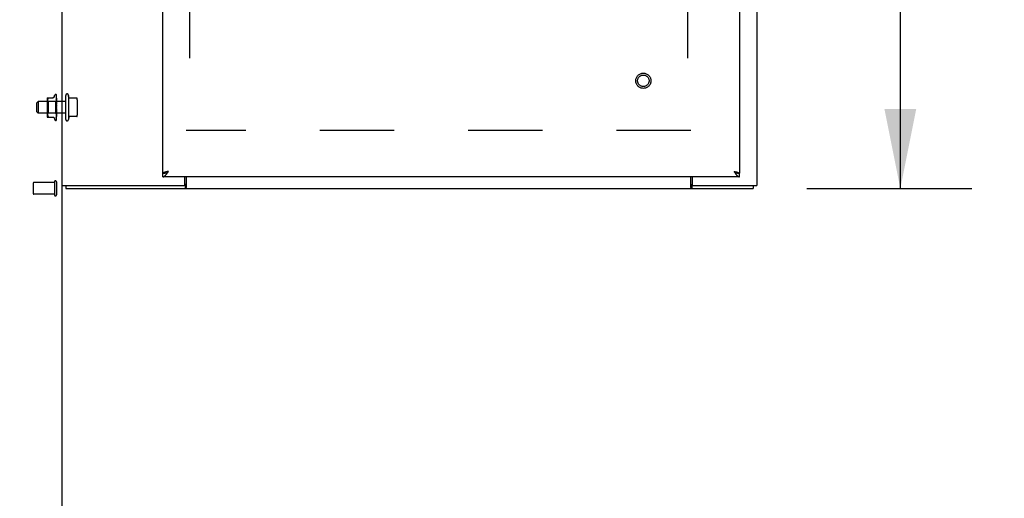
# Model space of a CAD drawing. Header units: inches. Extents: x 0 to 291, y 0 to 188.
# Tile 35 of 113: x 121 to 142, y 92 to 103. Entities that reach past the tile are written whole.
import ezdxf

# ---------------------------------------------------------------- set-up
doc = ezdxf.new("R2010")
doc.units = ezdxf.units.IN
doc.header["$LTSCALE"] = 16.018896
doc.header["$MEASUREMENT"] = 0
doc.linetypes.add('HIDDEN', pattern=[0.2, 0.1, -0.1])
doc.layers.get('0').update_dxf_attribs({"linetype": 'CONTINUOUS'})
for name, color, linetype in [('02___PRT_ALL_AXES', 7, 'CONTINUOUS'), ('DEFAULT_2', 8, 'HIDDEN'), ('DIMENSIONS', 7, 'CONTINUOUS')]:
    doc.layers.add(name, color=color, linetype=linetype)
doc.styles.get("Standard").update_dxf_attribs({"font": 'arial.ttf'})
doc.dimstyles.new('DIMSTYLE_1', dxfattribs={"dimtxt": 1.284938, "dimasz": 1.713251, "dimexe": 0.09, "dimexo": 0.07, "dimgap": 0.0375, "dimtad": 0, "dimtih": 1, "dimtoh": 1, "dimzin": 4, "dimdsep": 46, "dimtxsty": 'Standard', "dimblk": '_FILLED', "dimblk1": '_FILLED', "dimblk2": '_FILLED', "dimcen": 0.09, "dimazin": 1, "dimtfac": 1, "dimtdec": 3, "dimtofl": 0, "dimtmove": 0, "dimatfit": 3, "dimldrblk": '_FILLED', "dimfxl": 1, "dimtolj": 1, "dimtzin": 4, "dimarcsym": 0})

# ---------------------------------------------------------------- blocks, each defined once
blk = doc.blocks.new('_FILLED')
at = {"color": 0, "linetype": 'ByBlock'}
blk.add_solid([(0, 0), (-1, 0.2), (-1, -0.2)], dxfattribs=at)
blk = doc.blocks.new('*D18')
at = {"layer": 'DIMENSIONS', "color": 2, "linetype": 'Continuous'}
for p, q in [((122.887, 115.647), (122.887, 112.505)), ((121.467, 114.047), (118.04, 114.047)), ((122.887, 114.047), (126.515, 114.047))]:
    blk.add_line(p, q, dxfattribs=at)
at = {"layer": 'DIMENSIONS', "color": 2, "linetype": 'Continuous', "xscale": 1.7132508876, "yscale": 1.7132508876, "zscale": 1.7132508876}
blk.add_blockref('_FILLED', (121.467, 114.047), dxfattribs=at)
at = {"layer": 'DIMENSIONS', "color": 2, "linetype": 'Continuous', "xscale": 1.7132508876, "yscale": 1.7132508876, "zscale": 1.7132508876, "rotation": 180}
blk.add_blockref('_FILLED', (122.887, 114.047), dxfattribs=at)
at = {"layer": 'DIMENSIONS', "color": 2, "linetype": 'Continuous', "insert": (127.158, 114.69), "char_height": 1.2849, "width": 3.49178, "attachment_point": 1, "line_spacing_factor": 0.9}
blk.add_mtext('1.42', dxfattribs=at)
blk = doc.blocks.new('*D20')
at = {"layer": 'DIMENSIONS', "color": 2, "linetype": 'Continuous'}
for p, q in [((137.546, 133.41), (141.109, 133.41)), ((139.567, 133.41), (139.567, 117.445)), ((139.567, 98.91), (139.567, 114.875)), ((137.546, 98.91), (141.109, 98.91))]:
    blk.add_line(p, q, dxfattribs=at)
at = {"layer": 'DIMENSIONS', "color": 2, "linetype": 'Continuous', "xscale": 1.7132508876, "yscale": 1.7132508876, "zscale": 1.7132508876}
for p, rotation in [((139.567, 133.41), 90), ((139.567, 98.91), 270)]:
    blk.add_blockref('_FILLED', p, dxfattribs=dict(at, rotation=rotation))
at = {"layer": 'DIMENSIONS', "color": 2, "linetype": 'Continuous', "insert": (139.567, 116.802), "char_height": 1.2849, "width": 4.49012, "attachment_point": 2, "line_spacing_factor": 0.9}
blk.add_mtext('34.50', dxfattribs=at)

msp = doc.modelspace()

# ---------------------------------------------------------------- linework, layer by layer
at = {"color": 3, "linetype": 'Continuous'}
for p, q in [((121.467, 98.973), (121.467, 133.347)), ((136.467, 133.347), (136.467, 98.973)), ((123.642, 99.235), (123.642, 133.085)), ((136.092, 103.162), (136.092, 99.235)), ((136.092, 99.16), (123.642, 99.16)), ((123.704, 99.264), (123.699, 99.262)), ((123.709, 99.265), (123.704, 99.264)), ((123.714, 99.266), (123.709, 99.265)), ((123.725, 99.269), (123.714, 99.266)), ((123.736, 99.272), (123.725, 99.269)), ((123.759, 99.277), (123.736, 99.272)), ((123.737, 99.242), (123.741, 99.249)), ((123.741, 99.249), (123.745, 99.255)), ((123.745, 99.255), (123.749, 99.261)), ((123.749, 99.261), (123.759, 99.277)), ((124.115, 98.988), (124.115, 99.16)), ((124.142, 99.16), (124.142, 98.929)), ((135.042, 98.929), (135.042, 99.16)), ((135.069, 99.16), (135.069, 98.988)), ((135.975, 99.277), (135.978, 99.276)), ((135.975, 99.277), (135.979, 99.27)), ((135.978, 99.276), (135.995, 99.272)), ((135.979, 99.27), (135.987, 99.258)), ((135.987, 99.258), (135.991, 99.252)), ((135.991, 99.252), (135.995, 99.245)), ((135.995, 99.272), (136.006, 99.27)), ((136.006, 99.27), (136.014, 99.268)), ((136.014, 99.268), (136.019, 99.266)), ((136.019, 99.266), (136.025, 99.265)), ((136.025, 99.265), (136.03, 99.264)), ((136.03, 99.264), (136.035, 99.262)), ((121.467, 98.973), (124.1, 98.973)), ((121.542, 98.91), (136.392, 98.91)), ((135.084, 98.973), (136.467, 98.973))]:
    msp.add_line(p, q, dxfattribs=at)
at = {"color": 7, "linetype": 'Continuous'}
for p, q in [((123.642, 99.16), (123.642, 99.235)), ((136.092, 99.16), (136.092, 99.235)), ((121.467, 55.035), (121.467, 98.973)), ((121.542, 98.973), (121.542, 98.91)), ((124.115, 98.985), (124.119, 98.985)), ((124.119, 98.985), (124.119, 98.91)), ((135.065, 98.985), (135.069, 98.985)), ((135.065, 98.985), (135.065, 98.91)), ((136.392, 98.973), (136.392, 98.91))]:
    msp.add_line(p, q, dxfattribs=at)
at = {"color": 3, "linetype": 'Continuous'}
for points in [[(123.691, 99.26), (123.689, 99.26), (123.687, 99.259), (123.684, 99.258), (123.682, 99.258), (123.68, 99.257), (123.678, 99.256), (123.676, 99.256), (123.674, 99.255), (123.672, 99.254), (123.67, 99.254), (123.668, 99.253), (123.666, 99.252), (123.665, 99.252), (123.663, 99.251), (123.661, 99.251), (123.66, 99.25), (123.658, 99.249), (123.657, 99.249), (123.656, 99.248), (123.654, 99.247), (123.653, 99.247), (123.652, 99.246), (123.651, 99.245), (123.65, 99.245), (123.649, 99.244), (123.648, 99.243), (123.647, 99.243), (123.646, 99.242), (123.645, 99.241), (123.645, 99.241), (123.644, 99.24), (123.643, 99.239), (123.643, 99.239), (123.643, 99.238), (123.642, 99.237), (123.642, 99.237), (123.642, 99.236), (123.642, 99.235), (123.642, 99.235)], [(123.642, 99.16), (123.644, 99.16), (123.646, 99.16), (123.648, 99.16), (123.65, 99.16), (123.652, 99.161), (123.654, 99.161), (123.656, 99.162), (123.658, 99.162), (123.66, 99.163), (123.662, 99.164), (123.664, 99.165), (123.666, 99.166), (123.668, 99.167), (123.67, 99.168), (123.672, 99.169), (123.674, 99.171), (123.676, 99.172), (123.678, 99.173), (123.68, 99.175), (123.682, 99.177), (123.684, 99.178), (123.686, 99.18), (123.688, 99.182), (123.69, 99.184), (123.692, 99.186), (123.694, 99.188), (123.696, 99.19), (123.698, 99.192), (123.7, 99.194), (123.702, 99.196), (123.704, 99.199), (123.706, 99.201), (123.708, 99.203), (123.71, 99.206), (123.712, 99.209), (123.714, 99.211), (123.716, 99.214), (123.718, 99.216), (123.72, 99.219), (123.722, 99.222), (123.724, 99.225), (123.726, 99.228), (123.728, 99.231), (123.73, 99.233)], [(123.699, 99.262), (123.696, 99.262), (123.691, 99.26)], [(123.73, 99.233), (123.732, 99.236), (123.737, 99.242)], [(135.995, 99.245), (135.997, 99.242), (136.001, 99.236)], [(136.001, 99.236), (136.003, 99.233), (136.005, 99.231), (136.007, 99.228), (136.009, 99.225), (136.011, 99.222), (136.013, 99.219), (136.015, 99.216), (136.017, 99.214), (136.019, 99.211), (136.021, 99.209), (136.023, 99.206), (136.025, 99.203), (136.027, 99.201), (136.029, 99.199), (136.031, 99.196), (136.033, 99.194), (136.035, 99.192), (136.037, 99.19), (136.039, 99.188), (136.041, 99.186), (136.043, 99.184), (136.045, 99.182), (136.047, 99.18), (136.049, 99.178), (136.051, 99.177), (136.053, 99.175), (136.055, 99.173), (136.057, 99.172), (136.059, 99.171), (136.061, 99.169), (136.063, 99.168), (136.065, 99.167), (136.068, 99.166), (136.07, 99.165), (136.072, 99.164), (136.074, 99.163), (136.076, 99.162), (136.078, 99.162), (136.08, 99.161), (136.082, 99.161), (136.084, 99.16), (136.086, 99.16), (136.088, 99.16), (136.09, 99.16), (136.092, 99.16)], [(136.035, 99.262), (136.04, 99.261), (136.042, 99.26), (136.044, 99.26), (136.047, 99.259), (136.049, 99.258), (136.051, 99.258), (136.053, 99.257), (136.055, 99.256), (136.057, 99.256), (136.059, 99.255), (136.061, 99.254), (136.063, 99.254), (136.065, 99.253), (136.067, 99.252), (136.069, 99.252), (136.07, 99.251), (136.072, 99.251), (136.074, 99.25), (136.075, 99.249), (136.077, 99.249), (136.078, 99.248), (136.079, 99.247), (136.08, 99.247), (136.082, 99.246), (136.083, 99.245), (136.084, 99.245), (136.085, 99.244), (136.086, 99.243), (136.087, 99.243), (136.087, 99.242), (136.088, 99.241), (136.089, 99.241), (136.089, 99.24), (136.09, 99.239), (136.09, 99.239), (136.091, 99.238), (136.091, 99.237), (136.091, 99.237), (136.092, 99.236), (136.092, 99.235), (136.092, 99.235)], [(124.142, 98.929), (124.14, 98.928), (124.139, 98.926), (124.137, 98.925), (124.135, 98.923), (124.134, 98.921), (124.132, 98.919), (124.131, 98.918), (124.129, 98.916), (124.128, 98.915), (124.127, 98.913), (124.125, 98.912), (124.124, 98.911), (124.122, 98.91), (124.121, 98.91), (124.12, 98.91), (124.119, 98.91)], [(135.042, 98.929), (135.043, 98.928), (135.045, 98.926), (135.046, 98.925), (135.048, 98.923), (135.049, 98.921), (135.051, 98.919), (135.052, 98.918), (135.054, 98.916), (135.055, 98.915), (135.057, 98.913), (135.058, 98.912), (135.06, 98.911), (135.061, 98.91), (135.062, 98.91), (135.064, 98.91), (135.065, 98.91)]]:
    msp.add_lwpolyline(points, dxfattribs=at)
at = {"color": 7, "linetype": 'Continuous'}
for points in [[(123.642, 99.235), (123.644, 99.235), (123.646, 99.235), (123.648, 99.235), (123.65, 99.235), (123.652, 99.235), (123.654, 99.235), (123.656, 99.236), (123.658, 99.236), (123.66, 99.236), (123.662, 99.236), (123.664, 99.237), (123.666, 99.237), (123.668, 99.237), (123.67, 99.238), (123.672, 99.238), (123.674, 99.239), (123.676, 99.239), (123.678, 99.24), (123.68, 99.24), (123.682, 99.241), (123.684, 99.241), (123.686, 99.242), (123.688, 99.243), (123.69, 99.243), (123.692, 99.244), (123.694, 99.245), (123.696, 99.245), (123.698, 99.246), (123.7, 99.247), (123.702, 99.248), (123.704, 99.249), (123.706, 99.25), (123.708, 99.25), (123.71, 99.251), (123.712, 99.252), (123.714, 99.253), (123.716, 99.254), (123.717, 99.254)], [(136.017, 99.254), (136.017, 99.254), (136.019, 99.253), (136.021, 99.252), (136.023, 99.251), (136.025, 99.25), (136.027, 99.25), (136.029, 99.249), (136.031, 99.248), (136.033, 99.247), (136.035, 99.246), (136.037, 99.245), (136.039, 99.245), (136.041, 99.244), (136.043, 99.243), (136.045, 99.243), (136.047, 99.242), (136.049, 99.241), (136.051, 99.241), (136.053, 99.24), (136.055, 99.24), (136.057, 99.239), (136.059, 99.239), (136.061, 99.238), (136.063, 99.238), (136.065, 99.237), (136.068, 99.237), (136.07, 99.237), (136.072, 99.236), (136.074, 99.236), (136.076, 99.236), (136.078, 99.236), (136.08, 99.235), (136.082, 99.235), (136.084, 99.235), (136.086, 99.235), (136.088, 99.235), (136.09, 99.235), (136.092, 99.235)], [(124.142, 98.992), (124.141, 98.992), (124.139, 98.992), (124.138, 98.992), (124.137, 98.992), (124.135, 98.992), (124.134, 98.991), (124.132, 98.99), (124.131, 98.99), (124.129, 98.989), (124.128, 98.988), (124.126, 98.987), (124.125, 98.986), (124.123, 98.986), (124.122, 98.985), (124.12, 98.985), (124.119, 98.985)], [(135.042, 98.992), (135.043, 98.992), (135.044, 98.992), (135.045, 98.992), (135.047, 98.992), (135.048, 98.992), (135.05, 98.991), (135.051, 98.99), (135.053, 98.99), (135.054, 98.989), (135.056, 98.988), (135.057, 98.987), (135.059, 98.986), (135.06, 98.986), (135.062, 98.985), (135.063, 98.985), (135.065, 98.985)]]:
    msp.add_lwpolyline(points, dxfattribs=at)
at = {"color": 3, "linetype": 'Continuous'}
for centre, start, end in [((124.1, 98.988), 270, 360), ((135.084, 98.988), 180, 270)]:
    msp.add_arc(centre, 0.015, start, end, dxfattribs=at)
at = {"layer": '02___PRT_ALL_AXES', "color": 8, "linetype": 'HIDDEN'}
for p, q in [((121.542, 100.4), (121.542, 100.92)), ((121.602, 100.92), (121.602, 100.4)), ((121.61, 100.868), (121.602, 100.92)), ((121.542, 100.785), (120.947, 100.785)), ((121.542, 100.535), (120.947, 100.535)), ((121.61, 100.451), (121.602, 100.4)), ((121.299, 99.034), (120.852, 99.034)), ((121.299, 99.034), (121.299, 98.786)), ((121.299, 98.786), (120.852, 98.786))]:
    msp.add_line(p, q, dxfattribs=at)
msp.add_circle((134.017, 101.235), 0.124, dxfattribs=at)
for centre, start, end in [((121.572, 100.92), 359.9957, 180), ((121.572, 100.4), 180, 0.0043)]:
    msp.add_arc(centre, 0.03, start, end, dxfattribs=at)
at = {"layer": 'DEFAULT_2', "color": 8, "linetype": 'HIDDEN'}
for p, q in [((124.217, 132.158), (124.217, 100.162)), ((134.967, 132.158), (134.967, 100.162)), ((121.14, 100.839), (121.14, 100.48)), ((121.16, 100.785), (121.14, 100.805)), ((121.145, 100.868), (121.274, 100.868)), ((121.147, 100.798), (121.146, 100.789)), ((121.148, 100.808), (121.147, 100.798)), ((121.149, 100.817), (121.148, 100.808)), ((121.151, 100.827), (121.149, 100.817)), ((121.154, 100.836), (121.151, 100.827)), ((121.157, 100.845), (121.154, 100.836)), ((121.157, 100.845), (121.161, 100.854)), ((121.294, 100.888), (121.31, 100.93)), ((121.341, 100.803), (121.323, 100.785)), ((121.325, 100.941), (121.326, 100.941)), ((121.338, 100.936), (121.337, 100.936)), ((121.339, 100.932), (121.341, 100.803)), ((121.339, 100.928), (121.341, 100.801)), ((121.339, 100.915), (121.339, 100.914)), ((121.339, 100.914), (121.341, 100.793)), ((121.339, 100.913), (121.339, 100.912)), ((121.339, 100.912), (121.341, 100.793)), ((121.339, 100.891), (121.339, 100.891)), ((121.339, 100.891), (121.341, 100.781)), ((121.339, 100.887), (121.341, 100.78)), ((121.339, 100.859), (121.339, 100.859)), ((121.339, 100.859), (121.341, 100.764)), ((121.339, 100.855), (121.341, 100.763)), ((121.34, 100.808), (121.339, 100.82)), ((121.339, 100.82), (121.339, 100.82)), ((121.339, 100.82), (121.341, 100.743)), ((121.339, 100.815), (121.341, 100.743)), ((121.341, 100.841), (121.34, 100.849)), ((121.342, 100.835), (121.341, 100.841)), ((121.342, 100.804), (121.341, 100.803)), ((121.342, 100.803), (121.341, 100.801)), ((121.341, 100.801), (121.341, 100.801)), ((121.341, 100.801), (121.341, 100.801)), ((121.342, 100.797), (121.341, 100.793)), ((121.341, 100.793), (121.341, 100.793)), ((121.342, 100.79), (121.341, 100.793)), ((121.341, 100.793), (121.341, 100.793)), ((121.342, 100.67), (121.342, 100.93)), ((121.78, 100.86), (121.616, 100.86)), ((121.792, 100.826), (121.792, 100.494)), ((120.917, 100.755), (120.947, 100.785)), ((120.917, 100.565), (120.917, 100.755)), ((120.947, 100.785), (120.947, 100.535)), ((121.146, 100.781), (121.145, 100.772)), ((121.145, 100.773), (121.145, 100.764)), ((121.145, 100.764), (121.145, 100.756)), ((121.145, 100.756), (121.146, 100.747)), ((121.146, 100.79), (121.146, 100.781)), ((121.146, 100.747), (121.146, 100.738)), ((121.146, 100.738), (121.147, 100.729)), ((121.147, 100.59), (121.146, 100.581)), ((121.146, 100.581), (121.146, 100.572)), ((121.147, 100.729), (121.148, 100.72)), ((121.148, 100.6), (121.147, 100.59)), ((121.148, 100.72), (121.149, 100.71)), ((121.149, 100.609), (121.148, 100.6)), ((121.149, 100.711), (121.151, 100.701)), ((121.151, 100.619), (121.149, 100.609)), ((121.151, 100.701), (121.154, 100.692)), ((121.154, 100.628), (121.151, 100.618)), ((121.154, 100.692), (121.157, 100.683)), ((121.161, 100.674), (121.157, 100.683)), ((121.161, 100.645), (121.157, 100.637)), ((121.323, 100.785), (121.16, 100.785)), ((121.16, 100.785), (121.16, 100.535)), ((121.323, 100.785), (121.323, 100.535)), ((121.339, 100.775), (121.339, 100.776)), ((121.339, 100.776), (121.341, 100.719)), ((121.342, 100.746), (121.339, 100.775)), ((121.339, 100.77), (121.341, 100.719)), ((121.339, 100.727), (121.342, 100.697)), ((121.339, 100.727), (121.339, 100.727)), ((121.339, 100.727), (121.341, 100.694)), ((121.339, 100.721), (121.341, 100.693)), ((121.342, 100.648), (121.339, 100.618)), ((121.341, 100.64), (121.339, 100.625)), ((121.341, 100.613), (121.339, 100.568)), ((121.341, 100.613), (121.339, 100.574)), ((121.339, 100.568), (121.342, 100.598)), ((121.341, 100.588), (121.339, 100.521)), ((121.341, 100.588), (121.339, 100.526)), ((121.341, 100.665), (121.34, 100.666)), ((121.342, 100.786), (121.341, 100.781)), ((121.341, 100.781), (121.341, 100.78)), ((121.341, 100.78), (121.341, 100.781)), ((121.342, 100.776), (121.341, 100.78)), ((121.342, 100.77), (121.341, 100.764)), ((121.341, 100.764), (121.341, 100.763)), ((121.341, 100.763), (121.341, 100.764)), ((121.342, 100.758), (121.341, 100.763)), ((121.342, 100.751), (121.341, 100.743)), ((121.342, 100.736), (121.341, 100.743)), ((121.341, 100.743), (121.341, 100.743)), ((121.341, 100.743), (121.341, 100.743)), ((121.342, 100.728), (121.341, 100.72)), ((121.341, 100.719), (121.341, 100.72)), ((121.342, 100.711), (121.341, 100.719)), ((121.341, 100.719), (121.341, 100.719)), ((121.342, 100.703), (121.341, 100.694)), ((121.341, 100.694), (121.341, 100.693)), ((121.341, 100.693), (121.341, 100.694)), ((121.342, 100.685), (121.341, 100.693)), ((121.342, 100.676), (121.341, 100.667)), ((121.342, 100.657), (121.341, 100.666)), ((121.342, 100.63), (121.341, 100.639)), ((121.342, 100.621), (121.341, 100.613)), ((121.342, 100.604), (121.341, 100.613)), ((121.341, 100.613), (121.341, 100.613)), ((121.341, 100.613), (121.341, 100.613)), ((121.342, 100.596), (121.341, 100.588)), ((121.342, 100.58), (121.341, 100.588)), ((121.341, 100.588), (121.341, 100.588)), ((121.341, 100.588), (121.341, 100.588)), ((121.341, 100.588), (121.341, 100.588)), ((121.342, 100.663), (121.342, 100.664)), ((121.342, 100.39), (121.342, 100.664)), ((120.917, 100.565), (120.947, 100.535)), ((121.16, 100.535), (121.14, 100.515)), ((121.146, 100.572), (121.145, 100.564)), ((121.145, 100.564), (121.145, 100.555)), ((121.145, 100.555), (121.145, 100.547)), ((121.145, 100.547), (121.146, 100.539)), ((121.145, 100.451), (121.274, 100.451)), ((121.146, 100.539), (121.146, 100.53)), ((121.146, 100.53), (121.147, 100.521)), ((121.147, 100.521), (121.148, 100.512)), ((121.148, 100.512), (121.149, 100.502)), ((121.149, 100.502), (121.151, 100.493)), ((121.151, 100.493), (121.154, 100.483)), ((121.154, 100.483), (121.157, 100.474)), ((121.157, 100.474), (121.161, 100.466)), ((121.323, 100.535), (121.16, 100.535)), ((121.162, 100.452), (121.161, 100.451)), ((121.294, 100.432), (121.31, 100.389)), ((121.342, 100.516), (121.323, 100.535)), ((121.325, 100.379), (121.326, 100.379)), ((121.338, 100.386), (121.339, 100.387)), ((121.339, 100.568), (121.339, 100.568)), ((121.341, 100.566), (121.339, 100.479)), ((121.341, 100.566), (121.339, 100.484)), ((121.339, 100.521), (121.342, 100.549)), ((121.341, 100.547), (121.339, 100.444)), ((121.341, 100.547), (121.339, 100.447)), ((121.341, 100.532), (121.339, 100.416)), ((121.341, 100.532), (121.339, 100.419)), ((121.341, 100.522), (121.339, 100.397)), ((121.339, 100.521), (121.339, 100.521)), ((121.341, 100.517), (121.339, 100.389)), ((121.341, 100.517), (121.339, 100.388)), ((121.339, 100.479), (121.34, 100.486)), ((121.339, 100.479), (121.339, 100.479)), ((121.339, 100.447), (121.339, 100.447)), ((121.339, 100.444), (121.339, 100.444)), ((121.339, 100.419), (121.339, 100.418)), ((121.339, 100.416), (121.339, 100.416)), ((121.339, 100.398), (121.34, 100.399)), ((121.34, 100.486), (121.341, 100.498)), ((121.34, 100.453), (121.341, 100.46)), ((121.342, 100.572), (121.341, 100.566)), ((121.342, 100.559), (121.341, 100.566)), ((121.341, 100.566), (121.341, 100.566)), ((121.341, 100.566), (121.341, 100.566)), ((121.342, 100.552), (121.341, 100.547)), ((121.341, 100.547), (121.341, 100.547)), ((121.341, 100.547), (121.341, 100.547)), ((121.342, 100.541), (121.341, 100.547)), ((121.342, 100.536), (121.341, 100.532)), ((121.341, 100.532), (121.341, 100.532)), ((121.341, 100.532), (121.341, 100.532)), ((121.342, 100.528), (121.341, 100.532)), ((121.342, 100.524), (121.341, 100.522)), ((121.341, 100.522), (121.341, 100.522)), ((121.342, 100.519), (121.341, 100.522)), ((121.341, 100.522), (121.341, 100.522)), ((121.341, 100.517), (121.341, 100.517)), ((121.341, 100.517), (121.341, 100.517)), ((121.341, 100.498), (121.342, 100.505)), ((121.341, 100.46), (121.342, 100.466)), ((121.78, 100.46), (121.616, 100.46)), ((135.042, 100.16), (124.142, 100.16)), ((120.842, 99.024), (120.842, 98.796)), ((121.299, 99.052), (121.299, 98.768)), ((121.342, 99.052), (121.342, 98.768))]:
    msp.add_line(p, q, dxfattribs=at)
for points in [[(121.161, 100.868), (121.162, 100.868), (121.163, 100.867), (121.164, 100.867), (121.164, 100.865), (121.164, 100.864)], [(121.161, 100.854), (121.162, 100.856), (121.163, 100.859), (121.164, 100.861), (121.164, 100.863), (121.164, 100.864)], [(121.294, 100.887), (121.293, 100.885), (121.292, 100.882), (121.289, 100.879), (121.287, 100.876), (121.284, 100.874), (121.281, 100.872), (121.277, 100.87), (121.274, 100.869), (121.27, 100.868), (121.267, 100.868)], [(121.342, 100.928), (121.341, 100.93), (121.341, 100.931), (121.34, 100.932), (121.34, 100.934), (121.339, 100.935), (121.338, 100.936), (121.337, 100.937)], [(121.337, 100.936), (121.337, 100.936), (121.337, 100.936), (121.337, 100.936), (121.338, 100.936), (121.338, 100.936), (121.338, 100.936), (121.338, 100.936), (121.338, 100.935), (121.338, 100.935), (121.338, 100.935), (121.339, 100.935), (121.339, 100.934), (121.339, 100.934), (121.339, 100.934), (121.339, 100.933), (121.339, 100.933), (121.339, 100.933), (121.339, 100.932), (121.339, 100.932)], [(121.342, 100.93), (121.342, 100.93), (121.341, 100.931), (121.341, 100.931), (121.341, 100.931), (121.341, 100.932), (121.341, 100.932), (121.34, 100.933), (121.34, 100.933), (121.34, 100.933), (121.34, 100.934), (121.34, 100.934), (121.339, 100.934), (121.339, 100.934), (121.339, 100.935), (121.339, 100.935), (121.339, 100.935), (121.338, 100.935), (121.338, 100.936), (121.338, 100.936), (121.338, 100.936), (121.338, 100.936), (121.338, 100.936)], [(121.339, 100.93), (121.339, 100.93), (121.339, 100.929), (121.339, 100.929), (121.339, 100.928)], [(121.342, 100.918), (121.341, 100.92), (121.341, 100.922), (121.341, 100.923), (121.34, 100.925), (121.34, 100.927), (121.339, 100.929), (121.339, 100.93)], [(121.339, 100.928), (121.339, 100.929), (121.339, 100.929)], [(121.339, 100.929), (121.339, 100.929), (121.339, 100.929), (121.339, 100.929), (121.339, 100.929), (121.339, 100.928), (121.339, 100.928), (121.339, 100.927), (121.339, 100.927)], [(121.342, 100.923), (121.341, 100.924), (121.341, 100.924), (121.341, 100.925), (121.341, 100.926), (121.34, 100.926), (121.34, 100.927), (121.34, 100.927), (121.339, 100.928), (121.339, 100.928)], [(121.342, 100.899), (121.341, 100.9), (121.341, 100.903), (121.341, 100.906), (121.34, 100.908), (121.34, 100.911), (121.339, 100.913), (121.339, 100.915)], [(121.339, 100.911), (121.339, 100.912), (121.339, 100.912), (121.339, 100.912), (121.339, 100.912)], [(121.342, 100.906), (121.341, 100.907), (121.341, 100.908), (121.341, 100.909), (121.341, 100.909), (121.34, 100.91), (121.34, 100.91), (121.339, 100.911)], [(121.342, 100.871), (121.341, 100.873), (121.341, 100.876), (121.341, 100.879), (121.34, 100.882), (121.34, 100.886), (121.339, 100.891)], [(121.339, 100.887), (121.339, 100.887), (121.339, 100.887), (121.339, 100.888), (121.339, 100.887), (121.339, 100.887)], [(121.34, 100.885), (121.34, 100.886), (121.339, 100.887), (121.339, 100.887), (121.339, 100.887)], [(121.34, 100.849), (121.34, 100.852), (121.339, 100.859)], [(121.34, 100.852), (121.34, 100.852), (121.34, 100.853), (121.339, 100.854), (121.339, 100.854), (121.339, 100.854), (121.339, 100.855), (121.339, 100.855)], [(121.341, 100.81), (121.34, 100.812), (121.34, 100.812), (121.34, 100.813), (121.339, 100.814), (121.339, 100.814), (121.339, 100.815), (121.339, 100.815)], [(121.342, 100.881), (121.342, 100.882), (121.341, 100.882), (121.341, 100.883), (121.341, 100.884), (121.34, 100.885)], [(121.342, 100.848), (121.342, 100.849), (121.341, 100.849), (121.341, 100.85), (121.34, 100.852)], [(121.342, 100.793), (121.341, 100.796), (121.34, 100.808)], [(121.342, 100.808), (121.342, 100.808), (121.341, 100.809), (121.341, 100.81)], [(121.342, 100.804), (121.342, 100.804), (121.341, 100.804), (121.341, 100.803), (121.341, 100.803)], [(121.342, 100.802), (121.341, 100.802), (121.341, 100.801), (121.341, 100.801), (121.341, 100.801), (121.341, 100.801), (121.341, 100.801)], [(121.342, 100.801), (121.341, 100.801), (121.341, 100.8), (121.341, 100.8), (121.341, 100.8), (121.341, 100.801)], [(121.342, 100.799), (121.342, 100.8), (121.341, 100.8), (121.341, 100.8), (121.341, 100.801)], [(121.342, 100.795), (121.341, 100.794), (121.341, 100.794), (121.341, 100.794), (121.341, 100.793), (121.341, 100.793), (121.341, 100.793)], [(121.342, 100.792), (121.341, 100.792), (121.341, 100.792), (121.341, 100.792), (121.341, 100.793), (121.341, 100.793)], [(121.154, 100.628), (121.157, 100.637), (121.161, 100.645)], [(121.161, 100.674), (121.162, 100.672), (121.163, 100.67), (121.163, 100.667), (121.164, 100.665), (121.164, 100.662), (121.164, 100.66)], [(121.163, 100.669), (121.162, 100.671), (121.161, 100.673), (121.161, 100.674)], [(121.164, 100.66), (121.164, 100.657), (121.164, 100.655), (121.163, 100.652), (121.163, 100.65), (121.162, 100.648), (121.161, 100.645)], [(121.161, 100.645), (121.161, 100.646), (121.162, 100.648), (121.162, 100.649), (121.163, 100.651)], [(121.164, 100.66), (121.164, 100.662), (121.164, 100.664), (121.164, 100.666), (121.163, 100.667)], [(121.163, 100.652), (121.163, 100.654), (121.164, 100.655), (121.164, 100.657), (121.164, 100.658), (121.164, 100.66)], [(121.341, 100.764), (121.34, 100.766), (121.34, 100.766), (121.34, 100.767), (121.339, 100.768), (121.339, 100.769), (121.339, 100.769), (121.339, 100.77), (121.339, 100.77)], [(121.341, 100.716), (121.34, 100.717), (121.34, 100.717), (121.34, 100.718), (121.34, 100.718), (121.339, 100.719), (121.339, 100.72), (121.339, 100.72), (121.339, 100.721)], [(121.34, 100.666), (121.34, 100.666), (121.34, 100.667), (121.34, 100.667), (121.339, 100.668), (121.339, 100.668), (121.339, 100.669), (121.339, 100.67), (121.339, 100.67)], [(121.339, 100.625), (121.339, 100.625), (121.339, 100.626), (121.34, 100.627), (121.34, 100.627), (121.34, 100.628), (121.34, 100.628), (121.341, 100.628), (121.341, 100.629), (121.341, 100.629), (121.341, 100.63), (121.342, 100.63), (121.342, 100.63)], [(121.339, 100.574), (121.339, 100.574), (121.339, 100.575), (121.339, 100.576), (121.34, 100.577), (121.34, 100.577), (121.34, 100.578), (121.341, 100.578), (121.341, 100.579), (121.341, 100.58), (121.342, 100.58), (121.342, 100.58)], [(121.34, 100.666), (121.34, 100.666), (121.34, 100.666), (121.34, 100.666), (121.34, 100.666)], [(121.34, 100.666), (121.34, 100.666), (121.341, 100.665), (121.341, 100.665), (121.341, 100.665), (121.341, 100.664), (121.342, 100.664)], [(121.342, 100.783), (121.341, 100.782), (121.341, 100.782), (121.341, 100.781), (121.341, 100.781), (121.341, 100.781), (121.341, 100.781)], [(121.342, 100.779), (121.341, 100.779), (121.341, 100.78), (121.341, 100.78), (121.341, 100.78), (121.341, 100.78)], [(121.342, 100.766), (121.341, 100.766), (121.341, 100.765), (121.341, 100.765), (121.341, 100.764), (121.341, 100.764), (121.341, 100.764)], [(121.342, 100.763), (121.341, 100.764), (121.341, 100.764)], [(121.342, 100.762), (121.341, 100.762), (121.341, 100.762), (121.341, 100.763), (121.341, 100.763), (121.341, 100.763)], [(121.342, 100.746), (121.341, 100.746), (121.341, 100.745), (121.341, 100.744), (121.341, 100.744), (121.341, 100.743), (121.341, 100.743)], [(121.342, 100.741), (121.341, 100.741), (121.341, 100.741), (121.341, 100.742), (121.341, 100.742), (121.341, 100.743)], [(121.342, 100.723), (121.341, 100.722), (121.341, 100.721), (121.341, 100.721), (121.341, 100.72), (121.341, 100.72), (121.341, 100.719)], [(121.342, 100.717), (121.341, 100.717), (121.341, 100.717), (121.341, 100.718), (121.341, 100.718), (121.341, 100.719)], [(121.342, 100.714), (121.342, 100.715), (121.341, 100.715), (121.341, 100.716)], [(121.342, 100.697), (121.341, 100.696), (121.341, 100.696), (121.341, 100.695), (121.341, 100.695), (121.341, 100.694), (121.341, 100.694)], [(121.342, 100.691), (121.341, 100.691), (121.341, 100.692), (121.341, 100.692), (121.341, 100.693), (121.341, 100.693)], [(121.342, 100.67), (121.341, 100.669), (121.341, 100.669), (121.341, 100.668), (121.341, 100.668), (121.341, 100.667), (121.341, 100.666)], [(121.342, 100.664), (121.341, 100.664), (121.341, 100.664), (121.341, 100.665), (121.341, 100.666), (121.341, 100.666), (121.341, 100.667)], [(121.341, 100.665), (121.341, 100.665), (121.341, 100.665), (121.341, 100.665), (121.341, 100.665), (121.341, 100.665), (121.341, 100.665), (121.341, 100.665), (121.341, 100.666)], [(121.342, 100.664), (121.342, 100.664), (121.341, 100.665), (121.341, 100.665), (121.341, 100.665), (121.341, 100.665), (121.341, 100.665)], [(121.342, 100.643), (121.341, 100.642), (121.341, 100.641), (121.341, 100.641), (121.341, 100.64)], [(121.342, 100.636), (121.341, 100.637), (121.341, 100.637), (121.341, 100.638), (121.341, 100.638), (121.341, 100.639), (121.341, 100.64)], [(121.341, 100.64), (121.341, 100.64), (121.341, 100.639)], [(121.342, 100.616), (121.341, 100.615), (121.341, 100.615), (121.341, 100.614), (121.341, 100.614), (121.341, 100.613)], [(121.342, 100.609), (121.341, 100.61), (121.341, 100.611), (121.341, 100.611), (121.341, 100.612), (121.341, 100.613), (121.341, 100.613)], [(121.342, 100.591), (121.341, 100.59), (121.341, 100.59), (121.341, 100.589), (121.341, 100.589), (121.341, 100.589), (121.341, 100.588)], [(121.342, 100.585), (121.341, 100.585), (121.341, 100.586), (121.341, 100.587), (121.341, 100.587), (121.341, 100.588), (121.341, 100.588)], [(121.161, 100.466), (121.162, 100.463), (121.163, 100.461), (121.164, 100.459), (121.164, 100.457), (121.164, 100.455)], [(121.162, 100.452), (121.163, 100.452), (121.164, 100.453), (121.164, 100.454), (121.164, 100.455)], [(121.267, 100.451), (121.27, 100.451), (121.274, 100.45), (121.277, 100.449), (121.281, 100.448), (121.284, 100.446), (121.287, 100.443), (121.289, 100.44), (121.292, 100.437), (121.293, 100.434), (121.294, 100.432)], [(121.338, 100.385), (121.339, 100.386), (121.339, 100.388), (121.34, 100.389), (121.34, 100.39), (121.341, 100.392), (121.341, 100.394), (121.342, 100.395)], [(121.339, 100.389), (121.339, 100.388), (121.339, 100.388), (121.339, 100.387), (121.339, 100.387), (121.339, 100.386), (121.338, 100.386), (121.338, 100.386), (121.338, 100.386)], [(121.339, 100.388), (121.339, 100.388), (121.339, 100.387), (121.339, 100.386), (121.339, 100.386), (121.338, 100.385)], [(121.338, 100.386), (121.338, 100.386), (121.338, 100.386)], [(121.339, 100.526), (121.339, 100.526), (121.339, 100.527), (121.339, 100.527), (121.339, 100.528), (121.34, 100.529), (121.34, 100.529), (121.34, 100.53)], [(121.339, 100.484), (121.339, 100.484), (121.339, 100.484), (121.339, 100.485), (121.339, 100.485), (121.34, 100.486), (121.34, 100.486), (121.34, 100.487), (121.341, 100.489)], [(121.339, 100.447), (121.339, 100.447), (121.339, 100.448), (121.339, 100.448), (121.339, 100.448), (121.34, 100.449), (121.34, 100.449), (121.34, 100.45), (121.34, 100.451), (121.341, 100.452), (121.341, 100.452), (121.341, 100.453), (121.342, 100.454)], [(121.339, 100.444), (121.339, 100.446), (121.34, 100.453)], [(121.339, 100.416), (121.339, 100.418), (121.34, 100.42), (121.34, 100.423), (121.341, 100.426), (121.341, 100.429), (121.341, 100.432), (121.342, 100.434)], [(121.339, 100.418), (121.339, 100.418), (121.339, 100.419), (121.339, 100.419), (121.339, 100.419), (121.339, 100.419), (121.34, 100.42), (121.34, 100.421)], [(121.339, 100.396), (121.339, 100.398), (121.34, 100.4), (121.34, 100.402), (121.341, 100.404), (121.341, 100.406), (121.341, 100.408), (121.342, 100.41)], [(121.339, 100.399), (121.339, 100.399), (121.339, 100.398), (121.339, 100.398), (121.339, 100.398)], [(121.339, 100.398), (121.339, 100.398), (121.339, 100.398), (121.339, 100.398), (121.339, 100.398), (121.339, 100.398)], [(121.339, 100.397), (121.339, 100.397), (121.339, 100.396), (121.339, 100.396)], [(121.339, 100.387), (121.339, 100.387), (121.339, 100.387), (121.34, 100.388), (121.34, 100.388), (121.34, 100.389), (121.34, 100.389), (121.341, 100.39), (121.341, 100.39), (121.341, 100.391), (121.342, 100.392), (121.342, 100.392)], [(121.34, 100.53), (121.341, 100.532), (121.341, 100.532), (121.342, 100.533)], [(121.34, 100.421), (121.341, 100.422), (121.341, 100.423), (121.341, 100.423), (121.342, 100.424), (121.342, 100.425)], [(121.34, 100.399), (121.34, 100.4), (121.34, 100.4), (121.341, 100.401), (121.341, 100.402), (121.341, 100.402), (121.341, 100.403), (121.342, 100.404), (121.342, 100.404)], [(121.342, 100.568), (121.341, 100.568), (121.341, 100.567), (121.341, 100.567), (121.341, 100.567), (121.341, 100.566)], [(121.342, 100.563), (121.341, 100.563), (121.341, 100.564), (121.341, 100.565), (121.341, 100.565), (121.341, 100.566), (121.341, 100.566)], [(121.342, 100.548), (121.341, 100.548), (121.341, 100.548), (121.341, 100.548), (121.341, 100.548), (121.341, 100.547)], [(121.342, 100.544), (121.341, 100.545), (121.341, 100.545), (121.341, 100.546), (121.341, 100.546), (121.341, 100.547), (121.341, 100.547)], [(121.342, 100.533), (121.341, 100.533), (121.341, 100.533), (121.341, 100.533), (121.341, 100.533), (121.341, 100.532)], [(121.342, 100.53), (121.341, 100.531), (121.341, 100.531), (121.341, 100.531), (121.341, 100.532), (121.341, 100.532), (121.341, 100.532)], [(121.342, 100.522), (121.341, 100.522), (121.341, 100.522), (121.341, 100.522), (121.341, 100.522), (121.341, 100.522)], [(121.342, 100.52), (121.341, 100.521), (121.341, 100.521), (121.341, 100.522), (121.341, 100.522), (121.341, 100.522), (121.341, 100.522)], [(121.342, 100.517), (121.342, 100.517), (121.341, 100.517), (121.341, 100.517), (121.341, 100.517)], [(121.342, 100.517), (121.341, 100.517), (121.341, 100.517), (121.341, 100.517), (121.341, 100.517), (121.341, 100.517), (121.341, 100.517)], [(121.342, 100.516), (121.341, 100.516), (121.341, 100.516), (121.341, 100.517), (121.341, 100.517), (121.341, 100.517), (121.341, 100.517)], [(121.342, 100.516), (121.342, 100.516), (121.341, 100.516), (121.341, 100.517), (121.341, 100.517)], [(121.341, 100.489), (121.341, 100.489), (121.342, 100.49), (121.342, 100.491)], [(121.341, 100.388), (121.341, 100.388), (121.341, 100.389), (121.342, 100.39)]]:
    msp.add_lwpolyline(points, dxfattribs=at)
for radius in [0.164, 0.124]:
    msp.add_circle((134.017, 101.235), radius, dxfattribs=at)
for centre, radius, start, end in [((121.217, 100.839), 0.0776, 157.9239, 180), ((121.325, 100.924), 0.0167, 90, 160), ((121.326, 100.924), 0.0167, 47.7647, 90), ((121.62, 100.87), 0.01, 188.5695, 270), ((121.78, 100.85), 0.01, 10.4809, 90), ((121.651, 100.826), 0.141, 0, 10.4811), ((121.217, 100.48), 0.0776, 180, 202.0761), ((121.325, 100.395), 0.0167, 200, 270), ((121.326, 100.395), 0.0167, 270, 332.8512), ((121.62, 100.45), 0.01, 90, 171.4305), ((121.78, 100.47), 0.01, 270, 349.5191), ((121.651, 100.494), 0.141, 349.5189, 360), ((120.852, 99.024), 0.01, 90, 180), ((121.32, 99.052), 0.0215, 0, 180), ((120.852, 98.796), 0.01, 180, 270), ((121.32, 98.768), 0.0215, 180, 360)]:
    msp.add_arc(centre, radius, start, end, dxfattribs=at)

# ---------------------------------------------------------------- dimensions: what is measured, and where the dimension line sits
at = {"layer": 'DIMENSIONS', "color": 2, "linetype": 'Continuous'}
dim = msp.add_linear_dim(base=(139.567, 133.41), p1=(137.476, 98.91), p2=(137.476, 133.41), angle=90, dimstyle='DIMSTYLE_1', dxfattribs=at)
dim.commit()
dim.dimension.update_dxf_attribs({"geometry": '*D20', "text_midpoint": (139.565, 116.153), "dimtype": 160})
dim = msp.add_linear_dim(base=(122.887, 114.047), p1=(121.467, 99.053), p2=(122.887, 115.717), dimstyle='DIMSTYLE_1', dxfattribs=at)
dim.commit()
dim.dimension.update_dxf_attribs({"geometry": '*D18', "text_midpoint": (128.952, 114.05), "dimtype": 160})

doc.saveas('drawing.dxf')
